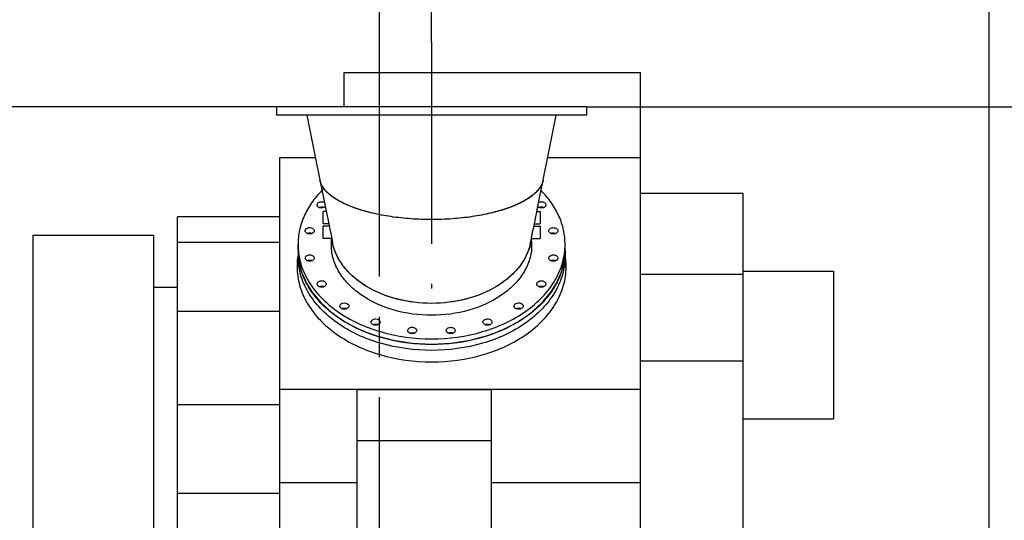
# Model space of a CAD drawing. Header units: millimetres. Extents: x 0 to 1189, y 0 to 841.
# Tile 101 of 103: x 1006 to 1126, y 688 to 749. Entities that reach past the tile are written whole.
import ezdxf
from ezdxf.enums import TextEntityAlignment as Align

# ---------------------------------------------------------------- set-up
doc = ezdxf.new("R2010")
doc.units = ezdxf.units.MM
doc.header["$LTSCALE"] = 65.395
doc.linetypes.add('CENTER', pattern=[0.6, 0.375, -0.075, 0.075, -0.075])
doc.layers.get('0').update_dxf_attribs({"linetype": 'CONTINUOUS'})
for name, color, linetype in [('1007_720800_25_ABL408', 7, 'CONTINUOUS'), ('1007_720800_25_P01_PBL412', 7, 'CONTINUOUS'), ('1007_720800_25_P02_PBL415', 7, 'CONTINUOUS'), ('1007_720800_25_P03_PBL433', 7, 'CONTINUOUS'), ('1007_720800_25_P04_PBL432', 7, 'CONTINUOUS'), ('1907_731000_02_SIMPLE1_D_ABL388', 7, 'CONTINUOUS'), ('1907_731000_02_SIMPLE1_T1_D_PBL389', 7, 'CONTINUOUS'), ('1907_733000_06_SIMPLE1_A_ABL370', 7, 'CONTINUOUS'), ('1907_733000_06_SIMPLE1_T1_A_PBL372', 7, 'CONTINUOUS'), ('1907_733000_06_SIMPLE1_T4_A_PBL371', 7, 'CONTINUOUS'), ('32007_040000_TLKGS_KS_V_ABL368', 7, 'CONTINUOUS'), ('32007_041000_TLKGS_KS_V_ABL369', 7, 'CONTINUOUS'), ('32007_060000_TLKGS_KGS_V_ABL335', 7, 'CONTINUOUS'), ('32007_062000_TLKGS_KGS_TL_V_ABL359', 7, 'CONTINUOUS'), ('32007_725700_01_SIMPLE1_T1_X_PBL361', 7, 'CONTINUOUS'), ('32007_725700_01_SIMPLE1_X_ABL360', 7, 'CONTINUOUS'), ('32067_000000_TLKGS_MARKETING_ABL328', 7, 'CONTINUOUS'), ('32067_030000_TLKGS_V_ABL329', 7, 'CONTINUOUS'), ('32067_700000_TLKGS_V_ABL397', 7, 'CONTINUOUS'), ('32067_727000_01_SIMPLE1_T1_X_PBL399', 7, 'CONTINUOUS'), ('32067_727000_01_SIMPLE1_X_ABL398', 7, 'CONTINUOUS'), ('A-54-30X25-N6000_PBL413', 7, 'CONTINUOUS'), ('A-54-30X25-N6000_PBL414', 7, 'CONTINUOUS'), ('A-54-30X25-N6000_PBL434', 7, 'CONTINUOUS'), ('A-54-30X25-N6000_PBL435', 7, 'CONTINUOUS'), ('DIN86044-600_PBL409', 7, 'CONTINUOUS'), ('left_3_VBL327', 7, 'CONTINUOUS')]:
    doc.layers.add(name, color=color, linetype=linetype)
doc.styles.get("Standard").update_dxf_attribs({"font": 'txt', "width": 0.6})
doc.dimstyles.new('DIMSTYLE_11', dxfattribs={"dimtxt": 3.5, "dimasz": 3.5, "dimexe": 1.8, "dimexo": 0, "dimgap": 0.875, "dimtad": 1, "dimlfac": 20, "dimdsep": 46, "dimtxsty": 'Standard', "dimblk": '_FILLED', "dimblk1": '_FILLED', "dimblk2": '_FILLED', "dimcen": 0.09, "dimadec": 0, "dimazin": 0, "dimtp": 0.5, "dimtm": 0.5, "dimtfac": 1, "dimtofl": 0, "dimtmove": 0, "dimatfit": 3, "dimldrblk": '_FILLED', "dimfxl": 1, "dimtolj": 1, "dimarcsym": 0})
doc.dimstyles.new('DIMSTYLE_2', dxfattribs={"dimtxt": 3.5, "dimasz": 3.5, "dimexe": 1.8, "dimexo": 0, "dimgap": 0.875, "dimtad": 1, "dimdec": 0, "dimlfac": 20, "dimdsep": 46, "dimtxsty": 'Standard', "dimblk": '_FILLED', "dimblk1": '_FILLED', "dimblk2": '_FILLED', "dimcen": 0.09, "dimadec": 0, "dimazin": 0, "dimtp": 2, "dimtm": 2, "dimtfac": 1, "dimtdec": 0, "dimtofl": 0, "dimtmove": 0, "dimatfit": 3, "dimldrblk": '_FILLED', "dimfxl": 1, "dimtolj": 1, "dimarcsym": 0})
doc.dimstyles.new('DIMSTYLE_6', dxfattribs={"dimtxt": 3.5, "dimasz": 3.5, "dimexe": 1.8, "dimexo": 0, "dimgap": 0.875, "dimtad": 1, "dimdec": 0, "dimlfac": 20, "dimdsep": 46, "dimtxsty": 'Standard', "dimblk": '_FILLED', "dimblk1": '_FILLED', "dimblk2": '_FILLED', "dimcen": 0.09, "dimadec": 0, "dimazin": 0, "dimtp": 1.2, "dimtm": 1.2, "dimtfac": 1, "dimtdec": 0, "dimtofl": 0, "dimtmove": 0, "dimatfit": 3, "dimldrblk": '_FILLED', "dimfxl": 1, "dimtolj": 1, "dimarcsym": 0})

# ---------------------------------------------------------------- blocks, each defined once
blk = doc.blocks.new('_FILLED')
at = {"color": 0, "linetype": 'ByBlock'}
blk.add_solid([(0, 0), (-1, 0.167), (-1, -0.167)], dxfattribs=at)
blk = doc.blocks.new('*D10')
at = {"color": 2, "linetype": 'Continuous'}
for p, q in [((1038.8, 738.34), (976.7, 738.34)), ((978.5, 738.34), (978.5, 655.42)), ((978.5, 572.5), (978.5, 655.42)), ((1011.25, 572.5), (976.7, 572.5))]:
    blk.add_line(p, q, dxfattribs=at)
at = {"color": 2, "linetype": 'Continuous', "xscale": 3.5, "yscale": 3.5, "zscale": 3.5}
for p, rotation in [((978.5, 738.34), 90), ((978.5, 572.5), 270)]:
    blk.add_blockref('_FILLED', p, dxfattribs=dict(at, rotation=rotation))
at = {"color": 2, "linetype": 'Continuous'}
for s, width, p in [(')', 0.333333, (977.62, 660.21)), ('3317', 0.60119, (977.62, 655.42)), ('(', 0.333333, (977.62, 650.63))]:
    blk.add_text(s, height=3.5, rotation=90, dxfattribs=dict(at, width=width)).set_placement(p, align=Align.CENTER)
blk = doc.blocks.new('*D31')
at = {"color": 2, "linetype": 'Continuous'}
for p, q in [((1075.16, 738.34), (1144.4, 738.34)), ((1142.6, 738.34), (1142.6, 642.87)), ((1142.6, 547.4), (1142.6, 642.87)), ((1063.33, 547.4), (1144.4, 547.4))]:
    blk.add_line(p, q, dxfattribs=at)
at = {"color": 2, "linetype": 'Continuous', "xscale": 3.5, "yscale": 3.5, "zscale": 3.5}
for p, rotation in [((1142.6, 738.34), 90), ((1142.6, 547.4), 270)]:
    blk.add_blockref('_FILLED', p, dxfattribs=dict(at, rotation=rotation))
at = {"color": 2, "linetype": 'Continuous', "width": 0.619048}
blk.add_text('3819', height=3.5, rotation=90, dxfattribs=at).set_placement((1141.72, 642.87), align=Align.CENTER)
blk = doc.blocks.new('*D34')
at = {"color": 2, "linetype": 'Continuous'}
for p, q in [((1050, 719.24), (1050, 768.04)), ((1124.19, 635.07), (1124.19, 768.04)), ((1050, 766.24), (1087.09, 766.24)), ((1124.19, 766.24), (1087.09, 766.24))]:
    blk.add_line(p, q, dxfattribs=at)
at = {"color": 2, "linetype": 'Continuous', "xscale": 3.5, "yscale": 3.5, "zscale": 3.5, "rotation": 180}
blk.add_blockref('_FILLED', (1050, 766.24), dxfattribs=at)
at = {"color": 2, "linetype": 'Continuous', "xscale": 3.5, "yscale": 3.5, "zscale": 3.5}
blk.add_blockref('_FILLED', (1124.19, 766.24), dxfattribs=at)
at = {"color": 2, "linetype": 'Continuous', "width": 0.636905}
blk.add_text('1484', height=3.5, dxfattribs=at).set_placement((1087.09, 767.11), align=Align.CENTER)
blk = doc.blocks.new('*D40')
at = {"color": 2, "linetype": 'Continuous'}
for p, q in [((1050, 719.24), (1050, 758.04)), ((1056.32, 746.22), (1056.32, 758.04)), ((1050, 756.24), (1043, 756.24)), ((1043, 756.24), (1053.16, 756.24)), ((1068.25, 756.24), (1053.16, 756.24)), ((1056.32, 756.24), (1068.25, 756.24))]:
    blk.add_line(p, q, dxfattribs=at)
at = {"color": 2, "linetype": 'Continuous', "xscale": 3.5, "yscale": 3.5, "zscale": 3.5}
blk.add_blockref('_FILLED', (1050, 756.24), dxfattribs=at)
at = {"color": 2, "linetype": 'Continuous', "xscale": 3.5, "yscale": 3.5, "zscale": 3.5, "rotation": 180}
blk.add_blockref('_FILLED', (1056.32, 756.24), dxfattribs=at)
at = {"color": 2, "linetype": 'Continuous', "width": 0.619048}
blk.add_text('127', height=3.5, dxfattribs=at).set_placement((1061.75, 757.11))
blk = doc.blocks.new('32067_727000_01_SIMPLE1_T1_X_PBL399', base_point=(1065.32, 710.19))
at = {"layer": '32067_727000_01_SIMPLE1_T1_X_PBL399', "color": 7, "linetype": 'Continuous'}
for p, q in [((1045.68, 738.34), (1045.68, 742.52)), ((1045.68, 742.52), (1081.74, 742.52)), ((1081.74, 678.95), (1081.74, 742.52)), ((1037.86, 678.95), (1037.86, 732.2)), ((1037.86, 732.2), (1042.17, 732.2)), ((1070.46, 732.2), (1081.74, 732.2)), ((1094.24, 727.8), (1081.74, 727.8)), ((1094.24, 678.95), (1094.24, 727.8)), ((1025.41, 683.28), (1025.41, 724.95)), ((1037.86, 724.95), (1025.41, 724.95)), ((1037.86, 721.85), (1025.41, 721.85)), ((1094.24, 718.36), (1094.24, 720.01)), ((1094.24, 720.01), (1094.24, 720.01)), ((1094.24, 717.95), (1081.74, 717.95)), ((1094.24, 718.36), (1105.23, 718.36)), ((1105.23, 718.36), (1105.23, 700.36)), ((1037.86, 713.44), (1025.41, 713.44)), ((1094.24, 707.38), (1081.74, 707.38)), ((1037.86, 703.98), (1081.74, 703.98)), ((1047.25, 680.85), (1047.25, 703.91)), ((1063.6, 703.91), (1047.25, 703.91)), ((1063.6, 680.85), (1063.6, 703.91)), ((1037.86, 702.08), (1025.41, 702.08)), ((1094.24, 683.1), (1094.24, 700.36)), ((1094.24, 700.36), (1105.23, 700.36)), ((1063.6, 697.71), (1047.25, 697.71)), ((1037.86, 692.61), (1047.25, 692.61)), ((1063.6, 692.61), (1081.74, 692.61)), ((1037.86, 691.27), (1025.41, 691.27)), ((1037.86, 685.88), (1047.25, 685.88)), ((1063.6, 685.88), (1081.74, 685.88)), ((1037.86, 684.39), (1025.41, 684.39)), ((1094.24, 683.1), (1096.14, 683.1)), ((1096.14, 683.1), (1096.14, 680.4)), ((1094.24, 679.95), (1094.24, 680.4)), ((1094.24, 680.4), (1096.14, 680.4)), ((1037.86, 678.95), (1038.53, 678.95)), ((1063.67, 679.2), (1081.66, 679.2)), ((1065.78, 679.08), (1065.78, 679.2)), ((1075, 679.2), (1075, 679.08)), ((1075.14, 678.95), (1094.24, 678.95)), ((1081.66, 679.2), (1081.66, 678.95)), ((1087.01, 678.4), (1087.43, 678.9)), ((1087.65, 677.86), (1087.01, 678.4)), ((1087.43, 678.9), (1087.37, 678.95))]:
    blk.add_line(p, q, dxfattribs=at)
for centre, radius, start, end in [((1048.21, 718.89), 8.26, 170.1333, 179.976), ((1064.43, 718.88), 8.27, 0.0293, 10.5479), ((1048.24, 718.17), 8.29, 169.2592, 177.5142), ((1064.4, 718.17), 8.3, 2.4913, 11.2717)]:
    blk.add_arc(centre, radius, start, end, dxfattribs=at)
blk.add_open_spline([(1039.95, 718.89), (1039.95, 718.13), (1040.17, 716.57), (1041.14, 714.37), (1042.68, 712.35), (1045.52, 709.94), (1050.13, 707.86), (1056.32, 707.03), (1062.52, 707.86), (1067.13, 709.94), (1069.97, 712.35), (1071.51, 714.37), (1072.48, 716.57), (1072.7, 718.13), (1072.7, 718.89)], degree=3, knots=[0, 0, 0, 0, 0.051728, 0.105334, 0.162249, 0.223216, 0.356476, 0.5, 0.643524, 0.776784, 0.837751, 0.894666, 0.948272, 1, 1, 1, 1], dxfattribs=at)
blk = doc.blocks.new('32067_727000_01_SIMPLE1_X_ABL398', base_point=(1065.32, 710.19))
at = {"layer": '32067_727000_01_SIMPLE1_T1_X_PBL399'}
blk.add_blockref('32067_727000_01_SIMPLE1_T1_X_PBL399', (1065.32, 710.19), dxfattribs=at)
blk = doc.blocks.new('32067_700000_TLKGS_V_ABL397', base_point=(1065.32, 710.19))
at = {"layer": '32067_727000_01_SIMPLE1_X_ABL398'}
blk.add_blockref('32067_727000_01_SIMPLE1_X_ABL398', (1065.32, 710.19), dxfattribs=at)
blk = doc.blocks.new('32067_030000_TLKGS_V_ABL329', base_point=(1057.09, 644.96))
at = {"layer": '32067_700000_TLKGS_V_ABL397'}
blk.add_blockref('32067_700000_TLKGS_V_ABL397', (1065.32, 710.19), dxfattribs=at)
blk = doc.blocks.new('32007_725700_01_SIMPLE1_T1_X_PBL361', base_point=(1040.17, 701.34))
at = {"layer": '32007_725700_01_SIMPLE1_T1_X_PBL361', "color": 7, "linetype": 'Continuous'}
for p, q in [((1007.78, 722.75), (1007.78, 679.92)), ((1007.78, 722.75), (1022.49, 722.75)), ((1022.49, 722.75), (1022.49, 679.92)), ((1040.08, 720.81), (1040.08, 720.19)), ((1072.56, 720.81), (1072.56, 720.19)), ((1022.49, 716.42), (1025.41, 716.42)), ((1022.49, 716.42), (1025.41, 716.42)), ((1022.49, 686.25), (1025.41, 686.25)), ((1022.49, 686.25), (1025.41, 686.25)), ((1025.1, 686.25), (1024.99, 683.08)), ((1007.78, 679.92), (1021.66, 679.92))]:
    blk.add_line(p, q, dxfattribs=at)
for centre, start, end in [((1048.43, 720.93), 188.2017, 193.9815), ((1064.2, 720.93), 346.0185, 351.7983)]:
    blk.add_arc(centre, 8.36, start, end, dxfattribs=at)
for points, knots in [([(1072.56, 720.19), (1072.56, 719.43), (1072.34, 717.89), (1071.38, 715.7), (1069.84, 713.7), (1067.04, 711.32), (1062.46, 709.25), (1056.32, 708.42), (1050.17, 709.25), (1045.59, 711.32), (1042.79, 713.7), (1041.25, 715.7), (1040.29, 717.89), (1040.08, 719.43), (1040.08, 720.19)], [0, 0, 0, 0, 0.051728, 0.105334, 0.162249, 0.223216, 0.356476, 0.5, 0.643524, 0.776784, 0.837751, 0.894666, 0.948272, 1, 1, 1, 1]), ([(1072.29, 718.85), (1072.12, 718.18), (1071.6, 716.86), (1070.38, 715.04), (1068.73, 713.41), (1065.98, 711.49), (1061.8, 709.85), (1056.32, 709.19), (1050.83, 709.85), (1046.65, 711.49), (1043.9, 713.41), (1042.25, 715.04), (1041.03, 716.86), (1040.51, 718.18), (1040.34, 718.85)], [0, 0, 0, 0, 0.052043, 0.106752, 0.164841, 0.226537, 0.359251, 0.5, 0.640749, 0.773463, 0.835159, 0.893248, 0.947957, 1, 1, 1, 1])]:
    blk.add_open_spline(points, degree=3, knots=knots, dxfattribs=at)
blk = doc.blocks.new('32007_725700_01_SIMPLE1_X_ABL360', base_point=(1040.17, 701.335))
at = {"layer": '32007_725700_01_SIMPLE1_T1_X_PBL361'}
blk.add_blockref('32007_725700_01_SIMPLE1_T1_X_PBL361', (1040.17, 701.335), dxfattribs=at)
blk = doc.blocks.new('32007_062000_TLKGS_KGS_TL_V_ABL359', base_point=(1056.72, 666.59))
at = {"layer": '32007_725700_01_SIMPLE1_X_ABL360'}
blk.add_blockref('32007_725700_01_SIMPLE1_X_ABL360', (1040.17, 701.34), dxfattribs=at)
blk = doc.blocks.new('32007_060000_TLKGS_KGS_V_ABL335', base_point=(1051.3, 647.67))
at = {"layer": '32007_062000_TLKGS_KGS_TL_V_ABL359'}
blk.add_blockref('32007_062000_TLKGS_KGS_TL_V_ABL359', (1056.72, 666.59), dxfattribs=at)
blk = doc.blocks.new('1907_733000_06_SIMPLE1_T4_A_PBL371', base_point=(1095.21, 595.88))
at = {"layer": '1907_733000_06_SIMPLE1_T4_A_PBL371', "color": 7, "linetype": 'Continuous'}
for p, q in [((1094.38, 597.95), (1094.38, 597.94)), ((1094.38, 597.94), (1096.62, 597.94)), ((1094.38, 597.94), (1094.45, 597.66)), ((1096.62, 597.94), (1096.55, 597.66)), ((1096.62, 597.95), (1096.62, 597.94)), ((1094.45, 597.66), (1096.55, 597.66)), ((1094.45, 597.66), (1094.45, 596.34)), ((1096.55, 597.66), (1096.55, 596.34)), ((1094.08, 595.77), (1093.06, 595.24)), ((1094.25, 596.05), (1094.08, 595.77)), ((1094.08, 595.77), (1096.92, 595.77)), ((1094.25, 596.34), (1096.75, 596.34)), ((1094.25, 596.34), (1094.25, 596.05)), ((1094.25, 596.05), (1096.75, 596.05)), ((1096.75, 596.34), (1096.75, 596.05)), ((1096.75, 596.05), (1096.92, 595.77)), ((1097.94, 595.24), (1096.92, 595.77)), ((1099.85, 595.15), (1091.49, 595.15)), ((1093.06, 595.24), (1092.76, 595.15)), ((1093.06, 595.24), (1097.94, 595.24)), ((1098.24, 595.15), (1097.94, 595.24)), ((1099.85, 593.82), (1091.15, 593.82))]:
    blk.add_line(p, q, dxfattribs=at)
for centre, start, end in [((1099.85, 594.49), 270, 90), ((1091.15, 594.49), 209.6535, 270)]:
    blk.add_arc(centre, 0.667, start, end, dxfattribs=at)
blk = doc.blocks.new('1907_733000_06_SIMPLE1_T1_A_PBL372', base_point=(1089.76, 599.72))
at = {"layer": '1907_733000_06_SIMPLE1_T1_A_PBL372', "color": 7, "linetype": 'Continuous'}
for p, q in [((1089, 607.99), (1089, 607.87)), ((1089.5, 607.9), (1089.5, 607.87)), ((1099, 607.9), (1099, 598.07)), ((1092.5, 606.66), (1092.04, 606.4)), ((1092.88, 606.3), (1092.29, 605.97)), ((1082.8, 604.75), (1085.08, 604.75)), ((1082.8, 604.25), (1085.88, 604.25)), ((1094.88, 601.54), (1092.29, 603.03)), ((1094.75, 601.03), (1092.04, 602.6)), ((1094.88, 601.24), (1094.75, 601.03)), ((1092.51, 598.07), (1099, 598.07)), ((1098.95, 597.95), (1092.51, 597.95)), ((1098.95, 598.07), (1098.95, 597.95)), ((1080.51, 594.7), (1080.51, 594.99)), ((1080.55, 594.7), (1080.51, 594.7)), ((1083.87, 593.8), (1082.8, 591.27))]:
    blk.add_line(p, q, dxfattribs=at)
for centre, radius, start, end in [((1089.25, 604.5), 3.72, 99.2387, 152.6435), ((1089.25, 604.5), 3.38, 94.2479, 168.2759), ((1089.25, 604.5), 3.38, 85.7579, 94.2421), ((1089.25, 604.87), 3.01, 85.2369, 94.7631), ((1089.25, 604.5), 3.38, 73.6578, 85.7521), ((1089.25, 604.5), 3.38, 34.2479, 48.708), ((1089.25, 604.5), 3.38, 25.7527, 34.2369), ((1089.57, 604.68), 3.01, 25.2369, 34.7631), ((1089.25, 604.5), 3.72, 33.8541, 37.355), ((1089.25, 604.5), 3.38, 334.2479, 25.752), ((1089.25, 604.5), 3.72, 333.8541, 26.1459), ((1089.25, 604.5), 3.72, 183.8541, 191.4067), ((1089.25, 604.5), 3.38, 177.873, 184.2386), ((1088.88, 604.5), 3.01, 177.619, 184.768), ((1089.25, 604.5), 3.38, 184.2479, 191.0749), ((1089.25, 604.5), 3.38, 325.7527, 334.2369), ((1089.57, 604.32), 3.01, 325.2369, 334.7631), ((1089.25, 604.5), 3.38, 307.8915, 325.752), ((1089.25, 604.5), 3.72, 307.9087, 326.1459)]:
    blk.add_arc(centre, radius, start, end, dxfattribs=at)
blk = doc.blocks.new('1907_733000_06_SIMPLE1_A_ABL370', base_point=(1090.18, 599.72))
at = {"layer": '1907_733000_06_SIMPLE1_T1_A_PBL372'}
blk.add_blockref('1907_733000_06_SIMPLE1_T1_A_PBL372', (1089.76, 599.72), dxfattribs=at)
at = {"layer": '1907_733000_06_SIMPLE1_T4_A_PBL371'}
blk.add_blockref('1907_733000_06_SIMPLE1_T4_A_PBL371', (1095.21, 595.88), dxfattribs=at)
blk = doc.blocks.new('1907_731000_02_SIMPLE1_T1_D_PBL389', base_point=(1050, 631.99))
at = {"layer": '1907_731000_02_SIMPLE1_T1_D_PBL389', "color": 2, "linetype": 'CENTER'}
for q in [(1050, 719.24), (1012.02, 600), (1087.97, 600), (1050, 544.75)]:
    blk.add_line((1050, 600), q, dxfattribs=at)
at = {"layer": '1907_731000_02_SIMPLE1_T1_D_PBL389', "color": 7, "linetype": 'Continuous'}
for start, end in [(161.4736, 209.8896), (330.1104, 348.9613)]:
    blk.add_arc((1050, 600), 35.98, start, end, dxfattribs=at)
blk = doc.blocks.new('1907_731000_02_SIMPLE1_D_ABL388', base_point=(1050, 631.99))
at = {"layer": '1907_731000_02_SIMPLE1_T1_D_PBL389'}
blk.add_blockref('1907_731000_02_SIMPLE1_T1_D_PBL389', (1050, 631.99), dxfattribs=at)
blk = doc.blocks.new('32007_041000_TLKGS_KS_V_ABL369', base_point=(1055.94, 631.99))
at = {"layer": '1907_731000_02_SIMPLE1_D_ABL388'}
blk.add_blockref('1907_731000_02_SIMPLE1_D_ABL388', (1050, 631.99), dxfattribs=at)
at = {"layer": '1907_733000_06_SIMPLE1_A_ABL370'}
blk.add_blockref('1907_733000_06_SIMPLE1_A_ABL370', (1090.18, 599.72), dxfattribs=at)
blk = doc.blocks.new('32007_040000_TLKGS_KS_V_ABL368', base_point=(1055.94, 631.99))
at = {"layer": '32007_041000_TLKGS_KS_V_ABL369'}
blk.add_blockref('32007_041000_TLKGS_KS_V_ABL369', (1055.94, 631.99), dxfattribs=at)
blk = doc.blocks.new('32067_000000_TLKGS_MARKETING_ABL328', base_point=(1051.3, 643.64))
at = {"layer": '32007_040000_TLKGS_KS_V_ABL368'}
blk.add_blockref('32007_040000_TLKGS_KS_V_ABL368', (1055.94, 631.99), dxfattribs=at)
at = {"layer": '32007_060000_TLKGS_KGS_V_ABL335'}
blk.add_blockref('32007_060000_TLKGS_KGS_V_ABL335', (1051.3, 647.67), dxfattribs=at)
at = {"layer": '32067_030000_TLKGS_V_ABL329'}
blk.add_blockref('32067_030000_TLKGS_V_ABL329', (1057.09, 644.96), dxfattribs=at)
blk = doc.blocks.new('DIN86044-600_PBL409', base_point=(1056.32, 737.84))
at = {"layer": 'DIN86044-600_PBL409', "color": 7, "linetype": 'Continuous'}
for p, q in [((1037.46, 738.34), (1037.46, 737.34)), ((1075.16, 738.34), (1037.46, 738.34)), ((1075.16, 738.34), (1075.16, 737.34)), ((1075.16, 737.34), (1037.46, 737.34))]:
    blk.add_line(p, q, dxfattribs=at)
blk = doc.blocks.new('1007_720800_25_P01_PBL412', base_point=(1056.32, 718.94))
at = {"layer": '1007_720800_25_P01_PBL412', "color": 7, "linetype": 'Continuous'}
for p, q in [((1040.07, 720.97), (1040.07, 721.6)), ((1072.57, 720.97), (1072.57, 721.6))]:
    blk.add_line(p, q, dxfattribs=at)
for centre, radius, start, end in [((1051.94, 719.35), 12.57, 133.9344, 135.4955), ((1050.22, 721.6), 6.11, 176.0791, 179.9983), ((1050.22, 721.6), 6.11, 180.001, 183.3288), ((1062.41, 721.6), 6.11, 0.0017, 3.9209), ((1062.41, 721.6), 6.11, 356.6712, 359.999)]:
    blk.add_arc(centre, radius, start, end, dxfattribs=at)
for points, knots in [([(1042.97, 728.16), (1042.51, 727.7), (1041.69, 726.72), (1040.76, 725.09), (1040.19, 723.37), (1040.07, 722.19), (1040.07, 721.6)], [0, 0, 0, 0, 0.265935, 0.518912, 0.762101, 1, 1, 1, 1]), ([(1072.57, 721.6), (1072.57, 722.19), (1072.44, 723.37), (1071.87, 725.09), (1070.94, 726.72), (1070.12, 727.7), (1069.66, 728.16)], [0, 0, 0, 0, 0.237899, 0.481088, 0.734065, 1, 1, 1, 1]), ([(1042.4, 726.42), (1042.4, 726.46), (1042.42, 726.55), (1042.47, 726.62), (1042.5, 726.65)], [0, 0, 0, 0, 0.479609, 1, 1, 1, 1]), ([(1043.39, 726.18), (1043.31, 726.11), (1043.1, 726.02), (1042.83, 726.03), (1042.62, 726.1), (1042.5, 726.18), (1042.42, 726.29), (1042.4, 726.38), (1042.4, 726.42)], [0, 0, 0, 0, 0.255379, 0.534292, 0.667633, 0.789548, 0.898991, 1, 1, 1, 1]), ([(1042.5, 726.65), (1042.6, 726.74), (1042.87, 726.84), (1043.15, 726.8), (1043.28, 726.73)], [0, 0, 0, 0, 0.485348, 1, 1, 1, 1]), ([(1042.64, 726.1), (1042.68, 726.13), (1042.89, 726.19), (1043.12, 726.17), (1043.26, 726.1)], [0, 0, 0, 0, 0.247373, 1, 1, 1, 1]), ([(1070.23, 726.42), (1070.23, 726.38), (1070.21, 726.29), (1070.13, 726.18), (1070.01, 726.1), (1069.8, 726.03), (1069.53, 726.02), (1069.32, 726.11), (1069.24, 726.18)], [0, 0, 0, 0, 0.101021, 0.210492, 0.332453, 0.465843, 0.744777, 1, 1, 1, 1]), ([(1069.36, 726.73), (1069.43, 726.77), (1069.6, 726.82), (1069.91, 726.8), (1070.14, 726.67), (1070.2, 726.54)], [0, 0, 0, 0, 0.264051, 0.53796, 1, 1, 1, 1]), ([(1069.36, 726.1), (1069.41, 726.13), (1069.62, 726.2), (1069.85, 726.17), (1070, 726.1)], [0, 0, 0, 0, 0.247334, 1, 1, 1, 1]), ([(1042.02, 723.14), (1041.98, 723.05), (1041.78, 722.89), (1041.47, 722.86), (1041.23, 722.91), (1041.08, 723), (1040.98, 723.12), (1040.95, 723.22), (1040.95, 723.26)], [0, 0, 0, 0, 0.235113, 0.515118, 0.654801, 0.783134, 0.89691, 1, 1, 1, 1]), ([(1040.98, 723.38), (1041.02, 723.48), (1041.22, 723.64), (1041.52, 723.67), (1041.77, 723.61), (1041.92, 723.53), (1042.02, 723.41), (1042.05, 723.31), (1042.05, 723.26)], [0, 0, 0, 0, 0.235113, 0.515118, 0.654801, 0.783134, 0.89691, 1, 1, 1, 1]), ([(1041.18, 722.95), (1041.23, 722.97), (1041.44, 723.04), (1041.67, 723.02), (1041.81, 722.95)], [0, 0, 0, 0, 0.247334, 1, 1, 1, 1]), ([(1070.58, 723.26), (1070.58, 723.32), (1070.61, 723.43), (1070.74, 723.55), (1070.92, 723.63), (1071.13, 723.66), (1071.34, 723.63), (1071.52, 723.55), (1071.65, 723.43), (1071.68, 723.32), (1071.68, 723.26)], [0, 0, 0, 0, 0.104733, 0.222328, 0.356015, 0.5, 0.643985, 0.777672, 0.895267, 1, 1, 1, 1]), ([(1071.68, 723.26), (1071.68, 723.21), (1071.65, 723.1), (1071.52, 722.97), (1071.34, 722.89), (1071.13, 722.87), (1070.92, 722.89), (1070.74, 722.97), (1070.61, 723.1), (1070.58, 723.21), (1070.58, 723.26)], [0, 0, 0, 0, 0.104733, 0.222328, 0.356015, 0.5, 0.643985, 0.777672, 0.895267, 1, 1, 1, 1]), ([(1070.82, 722.95), (1070.86, 722.97), (1071.07, 723.04), (1071.3, 723.02), (1071.44, 722.95)], [0, 0, 0, 0, 0.247373, 1, 1, 1, 1]), ([(1040.07, 721.6), (1040.07, 720.85), (1040.28, 719.31), (1041.24, 717.12), (1042.78, 715.11), (1045.59, 712.73), (1050.17, 710.66), (1056.32, 709.83), (1062.46, 710.66), (1067.04, 712.73), (1069.85, 715.11), (1071.39, 717.12), (1072.35, 719.31), (1072.57, 720.85), (1072.57, 721.6)], [0, 0, 0, 0, 0.051728, 0.105334, 0.162249, 0.223216, 0.356476, 0.5, 0.643524, 0.776784, 0.837751, 0.894666, 0.948272, 1, 1, 1, 1]), ([(1040.07, 720.97), (1040.07, 720.21), (1040.28, 718.67), (1041.24, 716.48), (1042.78, 714.48), (1045.59, 712.09), (1050.17, 710.02), (1056.32, 709.2), (1062.46, 710.02), (1067.04, 712.09), (1069.85, 714.48), (1071.39, 716.48), (1072.35, 718.67), (1072.57, 720.21), (1072.57, 720.97)], [0, 0, 0, 0, 0.051728, 0.105334, 0.162249, 0.223216, 0.356476, 0.5, 0.643524, 0.776784, 0.837751, 0.894666, 0.948272, 1, 1, 1, 1]), ([(1040.95, 719.95), (1040.95, 720), (1040.98, 720.11), (1041.11, 720.23), (1041.29, 720.32), (1041.5, 720.34), (1041.71, 720.32), (1041.89, 720.23), (1042.02, 720.11), (1042.05, 720), (1042.05, 719.95)], [0, 0, 0, 0, 0.104733, 0.222328, 0.356015, 0.5, 0.643985, 0.777672, 0.895267, 1, 1, 1, 1]), ([(1056.32, 712.98), (1054.78, 712.98), (1051.81, 713.37), (1048.44, 714.85), (1046.33, 716.55), (1045.15, 717.99), (1044.38, 719.57), (1044.16, 720.7), (1044.13, 721.25)], [0, 0, 0, 0, 0.285861, 0.552253, 0.674573, 0.78895, 0.896593, 1, 1, 1, 1]), ([(1068.5, 721.25), (1068.47, 720.7), (1068.25, 719.57), (1067.48, 717.99), (1066.3, 716.55), (1064.19, 714.85), (1060.82, 713.37), (1057.85, 712.98), (1056.32, 712.98)], [0, 0, 0, 0, 0.103407, 0.21105, 0.325427, 0.447747, 0.714139, 1, 1, 1, 1]), ([(1070.61, 720.07), (1070.65, 720.16), (1070.85, 720.32), (1071.16, 720.35), (1071.4, 720.29), (1071.55, 720.21), (1071.65, 720.09), (1071.68, 719.99), (1071.68, 719.95)], [0, 0, 0, 0, 0.235113, 0.515118, 0.654801, 0.783134, 0.89691, 1, 1, 1, 1]), ([(1042.05, 719.95), (1042.05, 719.89), (1042.02, 719.78), (1041.89, 719.66), (1041.71, 719.58), (1041.5, 719.55), (1041.29, 719.58), (1041.11, 719.66), (1040.98, 719.78), (1040.95, 719.89), (1040.95, 719.95)], [0, 0, 0, 0, 0.104733, 0.222328, 0.356015, 0.5, 0.643985, 0.777672, 0.895267, 1, 1, 1, 1]), ([(1041.19, 719.63), (1041.23, 719.65), (1041.44, 719.72), (1041.67, 719.7), (1041.81, 719.63)], [0, 0, 0, 0, 0.247373, 1, 1, 1, 1]), ([(1071.65, 719.83), (1071.61, 719.73), (1071.41, 719.57), (1071.11, 719.54), (1070.86, 719.6), (1070.71, 719.68), (1070.61, 719.8), (1070.58, 719.9), (1070.58, 719.95)], [0, 0, 0, 0, 0.235113, 0.515118, 0.654801, 0.783134, 0.89691, 1, 1, 1, 1]), ([(1070.82, 719.63), (1070.86, 719.65), (1071.07, 719.72), (1071.3, 719.7), (1071.45, 719.63)], [0, 0, 0, 0, 0.247334, 1, 1, 1, 1]), ([(1042.4, 716.79), (1042.4, 716.84), (1042.43, 716.93), (1042.53, 717.05), (1042.68, 717.14), (1042.92, 717.2), (1043.23, 717.16), (1043.43, 717.01), (1043.47, 716.91)], [0, 0, 0, 0, 0.10309, 0.216866, 0.345199, 0.484882, 0.764887, 1, 1, 1, 1]), ([(1043.5, 716.79), (1043.5, 716.74), (1043.47, 716.64), (1043.37, 716.53), (1043.22, 716.44), (1042.98, 716.38), (1042.67, 716.42), (1042.47, 716.57), (1042.43, 716.67)], [0, 0, 0, 0, 0.10309, 0.216866, 0.345199, 0.484882, 0.764887, 1, 1, 1, 1]), ([(1042.63, 716.47), (1042.68, 716.5), (1042.89, 716.56), (1043.12, 716.54), (1043.27, 716.47)], [0, 0, 0, 0, 0.247334, 1, 1, 1, 1]), ([(1069.13, 716.79), (1069.13, 716.83), (1069.15, 716.92), (1069.2, 716.99), (1069.24, 717.02)], [0, 0, 0, 0, 0.479609, 1, 1, 1, 1]), ([(1070.13, 716.56), (1070.05, 716.49), (1069.84, 716.39), (1069.56, 716.39), (1069.36, 716.47), (1069.23, 716.55), (1069.15, 716.66), (1069.13, 716.75), (1069.13, 716.79)], [0, 0, 0, 0, 0.25386, 0.53297, 0.666786, 0.78915, 0.898875, 1, 1, 1, 1]), ([(1069.24, 717.02), (1069.31, 717.09), (1069.52, 717.19), (1069.8, 717.18), (1070, 717.11), (1070.13, 717.03), (1070.21, 716.92), (1070.23, 716.83), (1070.23, 716.79)], [0, 0, 0, 0, 0.25386, 0.53297, 0.666786, 0.78915, 0.898875, 1, 1, 1, 1]), ([(1069.37, 716.47), (1069.41, 716.5), (1069.62, 716.56), (1069.85, 716.54), (1069.99, 716.47)], [0, 0, 0, 0, 0.247373, 1, 1, 1, 1]), ([(1070.23, 716.79), (1070.23, 716.75), (1070.21, 716.66), (1070.16, 716.59), (1070.13, 716.56)], [0, 0, 0, 0, 0.479609, 1, 1, 1, 1]), ([(1045.16, 714.1), (1045.16, 714.15), (1045.18, 714.23), (1045.26, 714.34), (1045.39, 714.43), (1045.59, 714.5), (1045.87, 714.5), (1046.08, 714.41), (1046.15, 714.33)], [0, 0, 0, 0, 0.101125, 0.21085, 0.333214, 0.46703, 0.74614, 1, 1, 1, 1]), ([(1046.15, 714.33), (1046.19, 714.3), (1046.24, 714.23), (1046.26, 714.15), (1046.26, 714.1)], [0, 0, 0, 0, 0.520391, 1, 1, 1, 1]), ([(1066.37, 714.1), (1066.37, 714.17), (1066.42, 714.3), (1066.53, 714.39), (1066.6, 714.42)], [0, 0, 0, 0, 0.462713, 1, 1, 1, 1]), ([(1066.6, 714.42), (1066.68, 714.46), (1066.88, 714.51), (1067.17, 714.47), (1067.4, 714.34), (1067.47, 714.18), (1067.47, 714.1)], [0, 0, 0, 0, 0.271594, 0.549028, 0.794764, 1, 1, 1, 1]), ([(1045.26, 713.88), (1045.23, 713.91), (1045.18, 713.98), (1045.16, 714.06), (1045.16, 714.1)], [0, 0, 0, 0, 0.520391, 1, 1, 1, 1]), ([(1046.26, 714.1), (1046.26, 714.06), (1046.24, 713.98), (1046.15, 713.87), (1046.03, 713.78), (1045.82, 713.71), (1045.54, 713.71), (1045.34, 713.8), (1045.26, 713.88)], [0, 0, 0, 0, 0.101125, 0.21085, 0.333214, 0.46703, 0.74614, 1, 1, 1, 1]), ([(1045.4, 713.79), (1045.44, 713.81), (1045.64, 713.88), (1045.88, 713.86), (1046.02, 713.79)], [0, 0, 0, 0, 0.247373, 1, 1, 1, 1]), ([(1067.24, 713.79), (1067.16, 713.75), (1066.96, 713.7), (1066.68, 713.74), (1066.44, 713.87), (1066.37, 714.03), (1066.37, 714.1)], [0, 0, 0, 0, 0.271594, 0.549028, 0.794764, 1, 1, 1, 1]), ([(1066.61, 713.79), (1066.65, 713.81), (1066.86, 713.88), (1067.09, 713.86), (1067.24, 713.79)], [0, 0, 0, 0, 0.247338, 1, 1, 1, 1]), ([(1067.47, 714.1), (1067.47, 714.04), (1067.42, 713.91), (1067.31, 713.82), (1067.24, 713.79)], [0, 0, 0, 0, 0.462713, 1, 1, 1, 1]), ([(1048.96, 712.15), (1048.96, 712.23), (1049.03, 712.39), (1049.26, 712.52), (1049.55, 712.56), (1049.74, 712.51), (1049.83, 712.47)], [0, 0, 0, 0, 0.205236, 0.450972, 0.728406, 1, 1, 1, 1]), ([(1049.18, 711.84), (1049.12, 711.87), (1049.01, 711.96), (1048.96, 712.09), (1048.96, 712.15)], [0, 0, 0, 0, 0.537287, 1, 1, 1, 1]), ([(1050.06, 712.15), (1050.06, 712.08), (1049.98, 711.92), (1049.75, 711.79), (1049.46, 711.75), (1049.27, 711.8), (1049.18, 711.84)], [0, 0, 0, 0, 0.205236, 0.450972, 0.728406, 1, 1, 1, 1]), ([(1049.19, 711.84), (1049.24, 711.86), (1049.44, 711.93), (1049.68, 711.91), (1049.82, 711.84)], [0, 0, 0, 0, 0.247333, 1, 1, 1, 1]), ([(1049.83, 712.47), (1049.89, 712.44), (1050, 712.35), (1050.06, 712.22), (1050.06, 712.15)], [0, 0, 0, 0, 0.537287, 1, 1, 1, 1]), ([(1062.57, 712.15), (1062.57, 712.2), (1062.6, 712.28), (1062.71, 712.44), (1062.85, 712.5), (1062.95, 712.52)], [0, 0, 0, 0, 0.21761, 0.453723, 1, 1, 1, 1]), ([(1063.29, 711.78), (1063.21, 711.77), (1063.04, 711.76), (1062.8, 711.82), (1062.63, 711.96), (1062.57, 712.09), (1062.57, 712.15)], [0, 0, 0, 0, 0.282817, 0.555502, 0.794325, 1, 1, 1, 1]), ([(1062.95, 712.52), (1063.04, 712.54), (1063.21, 712.55), (1063.44, 712.49), (1063.62, 712.35), (1063.67, 712.22), (1063.67, 712.15)], [0, 0, 0, 0, 0.282817, 0.555502, 0.794325, 1, 1, 1, 1]), ([(1062.95, 711.89), (1063, 711.9), (1063.16, 711.92), (1063.33, 711.89), (1063.44, 711.84)], [0, 0, 0, 0, 0.254647, 1, 1, 1, 1]), ([(1063.67, 712.15), (1063.67, 712.11), (1063.65, 712.03), (1063.54, 711.87), (1063.4, 711.81), (1063.29, 711.78)], [0, 0, 0, 0, 0.21761, 0.453723, 1, 1, 1, 1]), ([(1053.42, 711.13), (1053.42, 711.19), (1053.47, 711.33), (1053.65, 711.46), (1053.88, 711.53), (1054.06, 711.52), (1054.14, 711.5)], [0, 0, 0, 0, 0.205675, 0.444498, 0.717183, 1, 1, 1, 1]), ([(1053.8, 710.76), (1053.7, 710.78), (1053.55, 710.85), (1053.44, 711), (1053.42, 711.09), (1053.42, 711.13)], [0, 0, 0, 0, 0.546277, 0.78239, 1, 1, 1, 1]), ([(1053.66, 710.81), (1053.69, 710.83), (1053.84, 710.89), (1054.02, 710.89), (1054.14, 710.86)], [0, 0, 0, 0, 0.242427, 1, 1, 1, 1]), ([(1054.52, 711.13), (1054.52, 711.07), (1054.47, 710.93), (1054.29, 710.8), (1054.05, 710.73), (1053.88, 710.74), (1053.8, 710.76)], [0, 0, 0, 0, 0.205675, 0.444498, 0.717183, 1, 1, 1, 1]), ([(1054.14, 711.5), (1054.24, 711.48), (1054.38, 711.41), (1054.5, 711.26), (1054.52, 711.17), (1054.52, 711.13)], [0, 0, 0, 0, 0.546277, 0.78239, 1, 1, 1, 1]), ([(1058.11, 711.13), (1058.11, 711.18), (1058.14, 711.29), (1058.27, 711.42), (1058.45, 711.5), (1058.59, 711.52), (1058.66, 711.52)], [0, 0, 0, 0, 0.209467, 0.444656, 0.71203, 1, 1, 1, 1]), ([(1058.66, 710.74), (1058.59, 710.74), (1058.45, 710.76), (1058.27, 710.84), (1058.14, 710.97), (1058.11, 711.08), (1058.11, 711.13)], [0, 0, 0, 0, 0.28797, 0.555344, 0.790533, 1, 1, 1, 1]), ([(1058.35, 710.81), (1058.37, 710.82), (1058.47, 710.86), (1058.58, 710.88), (1058.66, 710.88)], [0, 0, 0, 0, 0.241014, 1, 1, 1, 1]), ([(1058.66, 711.52), (1058.73, 711.52), (1058.87, 711.5), (1059.05, 711.42), (1059.18, 711.29), (1059.21, 711.18), (1059.21, 711.13)], [0, 0, 0, 0, 0.28797, 0.555344, 0.790533, 1, 1, 1, 1]), ([(1059.21, 711.13), (1059.21, 711.08), (1059.18, 710.97), (1059.05, 710.84), (1058.87, 710.76), (1058.73, 710.74), (1058.66, 710.74)], [0, 0, 0, 0, 0.209467, 0.444656, 0.71203, 1, 1, 1, 1]), ([(1058.66, 710.88), (1058.69, 710.88), (1058.8, 710.88), (1058.9, 710.85), (1058.98, 710.81)], [0, 0, 0, 0, 0.257997, 1, 1, 1, 1])]:
    blk.add_open_spline(points, degree=3, knots=knots, dxfattribs=at)
for points in [[(1070.2, 726.54), (1070.22, 726.5), (1070.23, 726.46), (1070.23, 726.42)], [(1040.95, 723.26), (1040.95, 723.3), (1040.96, 723.35), (1040.98, 723.38)], [(1042.05, 723.26), (1042.05, 723.22), (1042.04, 723.18), (1042.02, 723.14)], [(1070.58, 719.95), (1070.58, 719.99), (1070.59, 720.03), (1070.61, 720.07)], [(1071.68, 719.95), (1071.68, 719.9), (1071.67, 719.86), (1071.65, 719.83)], [(1042.43, 716.67), (1042.41, 716.71), (1042.4, 716.75), (1042.4, 716.79)], [(1043.47, 716.91), (1043.49, 716.87), (1043.5, 716.83), (1043.5, 716.79)], [(1062.81, 711.84), (1062.86, 711.86), (1062.91, 711.88), (1062.95, 711.89)], [(1054.14, 710.86), (1054.19, 710.85), (1054.24, 710.83), (1054.28, 710.81)]]:
    blk.add_open_spline(points, degree=3, dxfattribs=at)
blk = doc.blocks.new('A-54-30X25-N6000_PBL413', base_point=(1043.64, 723.09))
at = {"layer": 'A-54-30X25-N6000_PBL413', "color": 7, "linetype": 'Continuous'}
for p, q in [((1043.12, 722.34), (1043.12, 723.84)), ((1043.86, 723.84), (1043.12, 723.84)), ((1044.17, 722.34), (1043.12, 722.34))]:
    blk.add_line(p, q, dxfattribs=at)
blk = doc.blocks.new('A-54-30X25-N6000_PBL414', base_point=(1043.46, 724.86))
at = {"layer": 'A-54-30X25-N6000_PBL414', "color": 7, "linetype": 'Continuous'}
for p, q in [((1043.12, 724.11), (1043.12, 725.61)), ((1043.5, 725.61), (1043.12, 725.61)), ((1043.81, 724.11), (1043.12, 724.11))]:
    blk.add_line(p, q, dxfattribs=at)
blk = doc.blocks.new('1007_720800_25_P02_PBL415', base_point=(1056.32, 730.32))
at = {"layer": '1007_720800_25_P02_PBL415', "color": 2, "linetype": 'CENTER'}
blk.add_line((1056.32, 746.22), (1056.32, 716.25), dxfattribs=at)
at = {"layer": '1007_720800_25_P02_PBL415', "color": 7, "linetype": 'Continuous'}
for p, q in [((1044.14, 721.25), (1044.14, 722.34)), ((1068.49, 721.25), (1068.49, 722.34))]:
    blk.add_line(p, q, dxfattribs=at)
for centre, radius, start, end in [((1050.43, 723.07), 6.29, 191.2373, 192.9073), ((1062.2, 723.07), 6.29, 347.0948, 348.7628), ((1050.23, 721.25), 6.09, 180, 180.8279), ((1062.4, 721.25), 6.09, 359.1711, 360)]:
    blk.add_arc(centre, radius, start, end, dxfattribs=at)
for points, knots in [([(1056.32, 714.43), (1054.9, 714.43), (1052.15, 714.76), (1048.98, 716.03), (1046.91, 717.5), (1045.69, 718.75), (1044.78, 720.14), (1044.41, 721.15), (1044.3, 721.66)], [0, 0, 0, 0, 0.282115, 0.547718, 0.670985, 0.786923, 0.896076, 1, 1, 1, 1]), ([(1068.33, 721.66), (1068.22, 721.15), (1067.85, 720.14), (1066.94, 718.75), (1065.72, 717.5), (1063.65, 716.03), (1060.48, 714.76), (1057.73, 714.43), (1056.32, 714.43)], [0, 0, 0, 0, 0.103924, 0.213076, 0.329014, 0.452281, 0.717884, 1, 1, 1, 1])]:
    blk.add_open_spline(points, degree=3, knots=knots, dxfattribs=at)
blk = doc.blocks.new('1007_720800_25_P04_PBL432', base_point=(1056.32, 730.99))
at = {"layer": '1007_720800_25_P04_PBL432', "color": 7, "linetype": 'Continuous'}
for p, q in [((1042.72, 729.44), (1042.72, 729.44)), ((1069.91, 729.44), (1069.91, 729.44))]:
    blk.add_line(p, q, dxfattribs=at)
for points in [[(1041.14, 737.34), (1041.59, 735.12), (1042.16, 732.29), (1042.72, 729.46)], [(1069.91, 729.46), (1070.47, 732.29), (1071.04, 735.12), (1071.49, 737.34)]]:
    blk.add_lwpolyline(points, dxfattribs=at)
for centre, start, end in [((1044.78, 729.86), 191.0596, 191.5469), ((1067.85, 729.86), 348.4531, 348.9404)]:
    blk.add_arc(centre, 2.1, start, end, dxfattribs=at)
for points, knots in [([(1056.32, 724.63), (1055.47, 724.63), (1053.81, 724.69), (1051.39, 724.95), (1049.14, 725.38), (1047.13, 725.95), (1045.43, 726.66), (1044.26, 727.37), (1043.55, 727.99), (1043.04, 728.58), (1042.79, 729.1), (1042.72, 729.44)], [0, 0, 0, 0, 0.167262, 0.329591, 0.482308, 0.621264, 0.74317, 0.846088, 0.890474, 0.930491, 1, 1, 1, 1]), ([(1069.91, 729.44), (1069.84, 729.1), (1069.59, 728.58), (1069.08, 727.99), (1068.37, 727.37), (1067.2, 726.66), (1065.5, 725.95), (1063.49, 725.38), (1061.24, 724.95), (1058.82, 724.69), (1057.16, 724.63), (1056.32, 724.63)], [0, 0, 0, 0, 0.069509, 0.109526, 0.153912, 0.25683, 0.378736, 0.517692, 0.670409, 0.832738, 1, 1, 1, 1])]:
    blk.add_open_spline(points, degree=3, knots=knots, dxfattribs=at)
blk = doc.blocks.new('1007_720800_25_P03_PBL433', base_point=(1056.31, 721.95))
at = {"layer": '1007_720800_25_P03_PBL433', "color": 7, "linetype": 'Continuous'}
for p, q in [((1042.72, 729.44), (1042.72, 729.44)), ((1069.91, 729.44), (1069.91, 729.44)), ((1043.88, 723.71), (1043.9, 723.64)), ((1068.73, 723.64), (1068.75, 723.71)), ((1044.16, 722.34), (1044.26, 721.84)), ((1068.37, 721.84), (1068.47, 722.34))]:
    blk.add_line(p, q, dxfattribs=at)
for points in [[(1042.72, 729.44), (1043.25, 726.86), (1043.76, 724.33), (1043.88, 723.71)], [(1068.75, 723.71), (1068.87, 724.33), (1069.38, 726.86), (1069.91, 729.44)]]:
    blk.add_lwpolyline(points, dxfattribs=at)
for centre, radius, start, end in [((1044.78, 729.86), 2.1, 191.0555, 191.5469), ((1044.8, 729.87), 2.13, 191.6395, 193.6147), ((1067.83, 729.87), 2.13, 346.3851, 348.3605), ((1067.85, 729.86), 2.1, 348.4531, 348.9445)]:
    blk.add_arc(centre, radius, start, end, dxfattribs=at)
for points, knots in [([(1056.32, 724.63), (1055.48, 724.63), (1053.83, 724.69), (1051.43, 724.95), (1049.19, 725.37), (1047.19, 725.93), (1045.5, 726.63), (1044.32, 727.32), (1043.6, 727.94), (1043.09, 728.52), (1042.82, 729.03), (1042.74, 729.37)], [0, 0, 0, 0, 0.166533, 0.328245, 0.480556, 0.619396, 0.741518, 0.844956, 0.889674, 0.930026, 1, 1, 1, 1]), ([(1069.89, 729.37), (1069.81, 729.03), (1069.54, 728.52), (1069.03, 727.94), (1068.31, 727.32), (1067.13, 726.63), (1065.44, 725.93), (1063.44, 725.37), (1061.2, 724.95), (1058.8, 724.69), (1057.15, 724.63), (1056.32, 724.63)], [0, 0, 0, 0, 0.069974, 0.110326, 0.155044, 0.258482, 0.380604, 0.519444, 0.671755, 0.833467, 1, 1, 1, 1]), ([(1043.9, 723.64), (1043.93, 723.51), (1043.98, 723.3), (1044.04, 723.02), (1044.09, 722.81), (1044.12, 722.64), (1044.14, 722.52), (1044.15, 722.45), (1044.16, 722.4), (1044.17, 722.35), (1044.17, 722.33), (1044.17, 722.31), (1044.17, 722.31)], [0, 0, 0, 0, 0.299201, 0.469627, 0.635691, 0.783571, 0.846525, 0.900141, 0.943143, 0.974517, 0.993554, 1, 1, 1, 1]), ([(1068.46, 722.31), (1068.46, 722.31), (1068.46, 722.33), (1068.46, 722.35), (1068.47, 722.4), (1068.48, 722.45), (1068.49, 722.52), (1068.51, 722.64), (1068.54, 722.81), (1068.59, 723.02), (1068.65, 723.3), (1068.7, 723.51), (1068.73, 723.64)], [0, 0, 0, 0, 0.006446, 0.025483, 0.056857, 0.099859, 0.153475, 0.216429, 0.364309, 0.530373, 0.700799, 1, 1, 1, 1]), ([(1044.17, 722.31), (1044.17, 722.31), (1044.16, 722.33), (1044.16, 722.33), (1044.16, 722.34)], [0, 0, 0, 0, 0.267948, 1, 1, 1, 1]), ([(1056.32, 714.43), (1054.88, 714.43), (1052.09, 714.77), (1048.89, 716.07), (1046.81, 717.58), (1045.59, 718.87), (1044.71, 720.29), (1044.36, 721.32), (1044.26, 721.84)], [0, 0, 0, 0, 0.282799, 0.548581, 0.6717, 0.787369, 0.896233, 1, 1, 1, 1]), ([(1068.37, 721.84), (1068.27, 721.32), (1067.92, 720.29), (1067.04, 718.87), (1065.82, 717.58), (1063.74, 716.07), (1060.54, 714.77), (1057.75, 714.43), (1056.32, 714.43)], [0, 0, 0, 0, 0.103767, 0.212631, 0.3283, 0.451419, 0.717201, 1, 1, 1, 1]), ([(1068.47, 722.34), (1068.47, 722.33), (1068.47, 722.33), (1068.46, 722.31), (1068.46, 722.31)], [0, 0, 0, 0, 0.73205, 1, 1, 1, 1])]:
    blk.add_open_spline(points, degree=3, knots=knots, dxfattribs=at)
blk = doc.blocks.new('A-54-30X25-N6000_PBL434', base_point=(1069.17, 724.86))
at = {"layer": 'A-54-30X25-N6000_PBL434', "color": 7, "linetype": 'Continuous'}
for p, q in [((1069.13, 725.61), (1069.52, 725.61)), ((1069.52, 725.61), (1069.52, 724.11)), ((1068.82, 724.11), (1069.52, 724.11))]:
    blk.add_line(p, q, dxfattribs=at)
blk = doc.blocks.new('A-54-30X25-N6000_PBL435', base_point=(1068.99, 723.09))
at = {"layer": 'A-54-30X25-N6000_PBL435', "color": 7, "linetype": 'Continuous'}
for p, q in [((1068.77, 723.84), (1069.52, 723.84)), ((1069.52, 723.84), (1069.52, 722.34)), ((1068.46, 722.34), (1069.52, 722.34))]:
    blk.add_line(p, q, dxfattribs=at)
blk = doc.blocks.new('1007_720800_25_ABL408', base_point=(1056.31, 727.85))
at = {"layer": '1007_720800_25_P01_PBL412'}
blk.add_blockref('1007_720800_25_P01_PBL412', (1056.31, 718.94), dxfattribs=at)
at = {"layer": '1007_720800_25_P02_PBL415'}
blk.add_blockref('1007_720800_25_P02_PBL415', (1056.31, 730.32), dxfattribs=at)
at = {"layer": '1007_720800_25_P03_PBL433'}
blk.add_blockref('1007_720800_25_P03_PBL433', (1056.31, 721.95), dxfattribs=at)
at = {"layer": '1007_720800_25_P04_PBL432'}
blk.add_blockref('1007_720800_25_P04_PBL432', (1056.31, 730.99), dxfattribs=at)
at = {"layer": 'A-54-30X25-N6000_PBL413'}
blk.add_blockref('A-54-30X25-N6000_PBL413', (1043.64, 723.09), dxfattribs=at)
at = {"layer": 'A-54-30X25-N6000_PBL414'}
blk.add_blockref('A-54-30X25-N6000_PBL414', (1043.46, 724.86), dxfattribs=at)
at = {"layer": 'A-54-30X25-N6000_PBL434'}
blk.add_blockref('A-54-30X25-N6000_PBL434', (1069.17, 724.86), dxfattribs=at)
at = {"layer": 'A-54-30X25-N6000_PBL435'}
blk.add_blockref('A-54-30X25-N6000_PBL435', (1068.99, 723.09), dxfattribs=at)
at = {"layer": 'DIN86044-600_PBL409'}
blk.add_blockref('DIN86044-600_PBL409', (1056.31, 737.84), dxfattribs=at)
blk = doc.blocks.new('LEFT_3_VBL327', base_point=(1060.57, 645.48))
at = {"layer": '1007_720800_25_ABL408'}
blk.add_blockref('1007_720800_25_ABL408', (1056.32, 727.85), dxfattribs=at)
at = {"layer": '32067_000000_TLKGS_MARKETING_ABL328'}
blk.add_blockref('32067_000000_TLKGS_MARKETING_ABL328', (1051.3, 643.64), dxfattribs=at)

msp = doc.modelspace()

# ---------------------------------------------------------------- block references
at = {"layer": 'left_3_VBL327'}
msp.add_blockref('LEFT_3_VBL327', (1060.56515, 645.48314), dxfattribs=at)

# ---------------------------------------------------------------- dimensions: what is measured, and where the dimension line sits
at = {"color": 2, "linetype": 'Continuous'}
dim = msp.add_linear_dim(base=(1124.1853, 766.23779), p1=(1050, 719.23722), p2=(1124.1853, 635.07001), dimstyle='DIMSTYLE_6', dxfattribs=at)
dim.commit()
dim.dimension.update_dxf_attribs({"geometry": '*D34', "text_midpoint": (1086.75932, 766.23779), "dimtype": 160})
for base, p1, p2, angle, dimstyle, picture, middle in [((1050, 756.23779), (1056.315, 746.2154), (1050, 719.23722), 180, 'DIMSTYLE_11', '*D40', (1064.67138, 756.23779)), ((1142.59663, 738.34239), (1063.3337, 547.4), (1075.165, 738.34239), 90, 'DIMSTYLE_2', '*D31', (1142.59663, 642.53788))]:
    dim = msp.add_linear_dim(base=base, p1=p1, p2=p2, angle=angle, dimstyle=dimstyle, dxfattribs=at)
    dim.commit()
    dim.dimension.update_dxf_attribs({"geometry": picture, "text_midpoint": middle, "dimtype": 160})
dim = msp.add_linear_dim(base=(978.5, 738.34239), p1=(1011.25, 572.5), p2=(1038.80196, 738.34239), angle=90, text='(<>)', dimstyle='DIMSTYLE_2', dxfattribs=at)
dim.commit()
dim.dimension.update_dxf_attribs({"geometry": '*D10', "text_midpoint": (978.5, 655.4212), "dimtype": 160})

doc.saveas('drawing.dxf')
